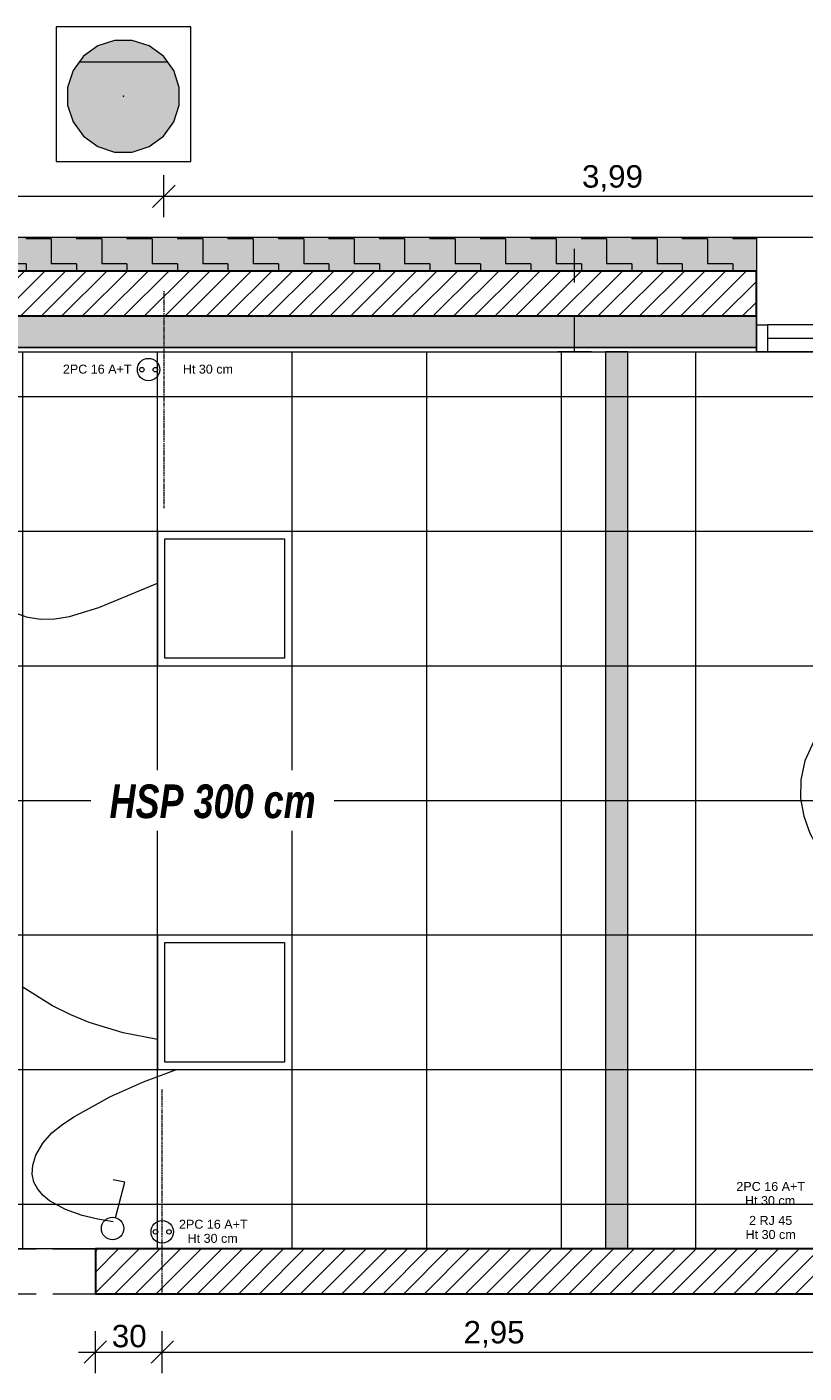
# Model space of a CAD drawing. Header units: millimetres. Extents: x -13173725 to -13152851, y -33258 to -24170.
# Tile 2 of 4: x -13167624 to -13164160, y -32258 to -26256. Entities that reach past the tile are written whole.
import ezdxf

# ---------------------------------------------------------------- set-up
doc = ezdxf.new("R2010")
doc.units = ezdxf.units.MM
doc.header["$MEASUREMENT"] = 0
for name, pattern in [('ACAD_ISO02W100', [375, 300, -75]), ('ACAD_ISO07W100', [300, 0, -300]), ('Axe', [10.936111, 5.291667, -2.116667, 1.411111, -2.116667]), ('Wipeout_Contour', [1000, 0, -1000])]:
    doc.linetypes.add(name, pattern=pattern)
for name, color, linetype in [('0._RDC (83)_1_0', 7, 'Continuous'), ('0._RDC (83)_1_AAG PRO électricité courants faibles', 7, 'Continuous'), ('0._RDC (83)_1_AAG PRO électricité courants forts', 7, 'Continuous'), ('0._RDC (83)_1_BQN 2 COTATIONS PC', 7, 'Continuous')]:
    doc.layers.add(name, color=color, linetype=linetype)
doc.styles.add('STYLE_GENERE_1', font='arial.ttf')
doc.styles.add('STYLE_GENERE_2', font='txt')
doc.styles.add('STYLE_GENERE_3', font='txt', dxfattribs={"width": 0.8})
pattern_1 = [(45, (-12771109.29, 503849.215), (-45.961939, 45.961939), [])]

msp = doc.modelspace()

# ---------------------------------------------------------------- hatches: boundary and pattern name
at = {"layer": '0._RDC (83)_1_0', "linetype": 'Continuous', "lineweight": 0, "true_color": 0xff1550}
msp.add_hatch(color=240, dxfattribs=at).paths.add_polyline_path([(-13167153.8, -26316.1), (-13167232.7, -26316.1), (-13167307.7, -26340.5), (-13167371.5, -26386.9), (-13167417.9, -26450.7), (-13167442.2, -26525.7), (-13167442.2, -26604.5), (-13167417.9, -26679.5), (-13167371.5, -26743.3), (-13167307.7, -26789.7), (-13167232.7, -26814.1), (-13167153.8, -26814.1), (-13167078.8, -26789.7), (-13167015, -26743.3), (-13166968.7, -26679.5), (-13166944.3, -26604.5), (-13166944.3, -26525.7), (-13166968.7, -26450.7), (-13167015, -26386.9), (-13167078.8, -26340.5)])
at = {"layer": '0._RDC (83)_1_0', "linetype": 'Continuous', "lineweight": 20, "true_color": 0x4ef545}
h = msp.add_hatch(dxfattribs=at)
h.set_pattern_fill('MOTIF_0001', color=93, style=0, pattern_type=2)
h.set_pattern_definition([(360, (-13252302.6, 80837.16), (749.9998, 749.9998), [750, -750]), (90, (-13252302.6, 80837.16), (-749.9998, 749.9998), [750, -750])])
h.paths.add_polyline_path([(-13167153.8, -26316.1), (-13167232.7, -26316.1), (-13167307.7, -26340.5), (-13167371.5, -26386.9), (-13167417.9, -26450.7), (-13167442.2, -26525.7), (-13167442.2, -26604.5), (-13167417.9, -26679.5), (-13167371.5, -26743.3), (-13167307.7, -26789.7), (-13167232.7, -26814.1), (-13167153.8, -26814.1), (-13167078.8, -26789.7), (-13167015, -26743.3), (-13166968.7, -26679.5), (-13166944.3, -26604.5), (-13166944.3, -26525.7), (-13166968.7, -26450.7), (-13167015, -26386.9), (-13167078.8, -26340.5)])
at = {"layer": '0._RDC (83)_1_0', "linetype": 'Continuous', "lineweight": 0}
msp.add_hatch(color=44, dxfattribs=at).paths.add_polyline_path([(-13164372.6, -27194.9), (-13170057.2, -27194.9), (-13170057.2, -27344.9), (-13164372.6, -27344.9)])
at = {"layer": '0._RDC (83)_1_0', "linetype": 'Continuous', "lineweight": 0, "true_color": 0x2b60ff}
h = msp.add_hatch(dxfattribs=at)
h.set_pattern_fill('MOTIF_0001', color=150, style=0, pattern_type=2)
h.set_pattern_definition([(180, (-13254027.62, 79112.16), (112.49997, 112.49997), [112.49997, -112.49997]), (270, (-13254027.62, 79112.16), (-112.49997, 112.49997), [112.49997, -112.49997])])
h.paths.add_polyline_path([(-13164372.6, -27194.9), (-13170057.2, -27194.9), (-13170057.2, -27344.9), (-13164372.6, -27344.9)])
at = {"layer": '0._RDC (83)_1_0', "linetype": 'Continuous', "lineweight": 5}
h = msp.add_hatch(dxfattribs=at)
h.set_pattern_fill('Dallage_0001', color=1, style=0, pattern_type=2)
h.set_pattern_definition(pattern_1)
h.paths.add_polyline_path([(-13164372.6, -27344.9), (-13170057.2, -27344.9), (-13170057.2, -27544.9), (-13164372.6, -27544.9)])
at = {"layer": '0._RDC (83)_1_0', "linetype": 'Continuous', "lineweight": 18, "true_color": 0xcccccc}
for points in [[(-13164372.6, -27544.9), (-13170057.2, -27544.9), (-13170057.2, -27684.9), (-13164372.6, -27684.9)], [(-13164944.8, -31704.9), (-13164944.8, -27704.9), (-13165044.8, -27704.9), (-13165044.8, -31704.9)]]:
    msp.add_hatch(color=254, dxfattribs=at).paths.add_polyline_path(points)
h = msp.add_hatch(dxfattribs=at)
h.set_pattern_fill('Grille_60x60_0001', color=254, style=0, pattern_type=2)
h.set_pattern_definition([(0, (-13165841.93, -29704.9), (0, 600), []), (90, (-13165841.93, -29704.9), (-600, 0), [])])
h.paths.add_polyline_path([(-13172817.2, -27704.9), (-13172817.2, -31704.9), (-13162824.8, -31704.9), (-13162824.8, -29704.9), (-13161024.8, -29704.9), (-13161024.8, -27704.9), (-13162824.8, -27704.9)])
at = {"layer": '0._RDC (83)_1_0', "linetype": 'Continuous', "lineweight": 5}
h = msp.add_hatch(dxfattribs=at)
h.set_pattern_fill('Dallage_0001', color=1, style=0, pattern_type=2)
h.set_pattern_definition(pattern_1)
h.paths.add_polyline_path([(-13162824.8, -31704.9), (-13167318.2, -31704.9), (-13167318.2, -31904.9), (-13162824.8, -31904.9)])

# ---------------------------------------------------------------- linework, layer by layer
at = {"layer": '0._RDC (83)_1_0', "color": 250, "linetype": 'Continuous', "lineweight": 0, "true_color": 0x191919}
for p, q in [((-13166893.3, -26256.1), (-13167493.3, -26256.1)), ((-13167493.3, -26256.1), (-13167493.3, -26856.1)), ((-13166893.3, -26856.1), (-13166893.3, -26256.1)), ((-13167307.7, -26340.5), (-13167371.5, -26386.9)), ((-13167232.7, -26316.1), (-13167307.7, -26340.5)), ((-13167153.8, -26316.1), (-13167232.7, -26316.1)), ((-13167078.8, -26340.5), (-13167153.8, -26316.1)), ((-13167015, -26386.9), (-13167078.8, -26340.5)), ((-13167371.5, -26386.9), (-13167417.9, -26450.7)), ((-13166968.7, -26450.7), (-13167015, -26386.9)), ((-13167417.9, -26450.7), (-13167442.2, -26525.7)), ((-13166944.3, -26525.7), (-13166968.7, -26450.7)), ((-13167442.2, -26525.7), (-13167442.2, -26604.5)), ((-13166944.3, -26604.5), (-13166944.3, -26525.7)), ((-13167193.2, -26564.9), (-13167193.4, -26565)), ((-13167193.4, -26565), (-13167193.4, -26564.9)), ((-13167193.4, -26564.9), (-13167193.4, -26565.2)), ((-13167193.4, -26565), (-13167193.1, -26565)), ((-13167193.4, -26565.2), (-13167193.4, -26565)), ((-13167193.4, -26565), (-13167193.4, -26565.2)), ((-13167193.4, -26565.2), (-13167193.4, -26565)), ((-13167193.4, -26565), (-13167193.2, -26565)), ((-13167193.2, -26565), (-13167193.4, -26565)), ((-13167193.4, -26565), (-13167193.2, -26565)), ((-13167193.2, -26565), (-13167193.4, -26565)), ((-13167193.4, -26565), (-13167193.4, -26565)), ((-13167193.4, -26565), (-13167193.4, -26565.2)), ((-13167193.2, -26565), (-13167193.4, -26565)), ((-13167193.4, -26565), (-13167193.2, -26565)), ((-13167193.1, -26565.2), (-13167193.4, -26565.2)), ((-13167193.4, -26565.2), (-13167193.2, -26565.2)), ((-13167193.4, -26565.2), (-13167193.2, -26565.2)), ((-13167193.3, -26565.1), (-13167193.3, -26565)), ((-13167193.2, -26565), (-13167193.3, -26565)), ((-13167193.3, -26565), (-13167193.3, -26565)), ((-13167193.3, -26565), (-13167193.3, -26565.2)), ((-13167193.2, -26565), (-13167193.3, -26565)), ((-13167193.3, -26565), (-13167193.2, -26565)), ((-13167193.3, -26565.1), (-13167193.3, -26565)), ((-13167193.3, -26565), (-13167193.3, -26565.1)), ((-13167193.2, -26565.1), (-13167193.3, -26565.1)), ((-13167193.3, -26565.1), (-13167193.3, -26565.1)), ((-13167193.3, -26565.1), (-13167193.2, -26565.1)), ((-13167193.2, -26565.1), (-13167193.3, -26565.1)), ((-13167193.3, -26565.1), (-13167193.3, -26565.1)), ((-13167193.3, -26565.1), (-13167193.3, -26565.1)), ((-13167193.3, -26565.1), (-13167193.3, -26565.1)), ((-13167193.3, -26565.2), (-13167193.2, -26565.2)), ((-13167193.2, -26565), (-13167193.2, -26564.9)), ((-13167193.2, -26565), (-13167193.2, -26565.2)), ((-13167193.2, -26565.2), (-13167193.2, -26565)), ((-13167193.2, -26565.2), (-13167193.2, -26565)), ((-13167193.2, -26565), (-13167193.2, -26565)), ((-13167193.2, -26565.2), (-13167193.2, -26565)), ((-13167193.2, -26565), (-13167193.2, -26565)), ((-13167193.2, -26565.2), (-13167193.2, -26565)), ((-13167193.2, -26565), (-13167193.2, -26565.1)), ((-13167193.2, -26565.1), (-13167193.2, -26565.1)), ((-13167193.1, -26565), (-13167193.1, -26565.2)), ((-13167442.2, -26604.5), (-13167417.9, -26679.5)), ((-13166968.7, -26679.5), (-13166944.3, -26604.5)), ((-13167417.9, -26679.5), (-13167371.5, -26743.3)), ((-13167015, -26743.3), (-13166968.7, -26679.5)), ((-13167371.5, -26743.3), (-13167307.7, -26789.7)), ((-13167078.8, -26789.7), (-13167015, -26743.3)), ((-13167307.7, -26789.7), (-13167232.7, -26814.1)), ((-13167232.7, -26814.1), (-13167153.8, -26814.1)), ((-13167153.8, -26814.1), (-13167078.8, -26789.7)), ((-13167493.3, -26856.1), (-13166893.3, -26856.1)), ((-13164372.6, -27194.9), (-13170057.2, -27194.9)), ((-13165182.7, -27394.9), (-13165182.7, -27244.9)), ((-13164372.6, -27194.9), (-13164372.6, -27194.8)), ((-13164372.6, -27194.9), (-13164372.6, -27344.9)), ((-13163572.6, -27194.9), (-13164372.6, -27194.9)), ((-13170057.2, -27344.9), (-13164372.6, -27344.9)), ((-13164372.6, -27344.9), (-13170057.2, -27344.9)), ((-13164372.6, -27344.9), (-13164372.6, -27544.9)), ((-13170057.2, -27544.9), (-13164372.6, -27544.9)), ((-13164372.6, -27544.9), (-13170057.2, -27544.9)), ((-13165257.7, -27544.9), (-13165107.7, -27544.9)), ((-13165182.7, -27544.9), (-13165182.7, -27544.8)), ((-13165182.7, -27544.8), (-13165182.7, -27544.8)), ((-13165182.7, -27704.9), (-13165182.7, -27544.9)), ((-13164372.6, -27544.9), (-13164372.6, -27584.9)), ((-13164372.6, -27584.9), (-13164322.6, -27584.9)), ((-13164372.6, -27704.9), (-13164372.6, -27584.9)), ((-13164372.6, -27584.9), (-13164372.6, -27684.9)), ((-13164322.6, -27584.9), (-13164322.6, -27704.9)), ((-13163622.6, -27584.9), (-13164322.6, -27584.9)), ((-13163622.6, -27644.9), (-13164322.6, -27644.9)), ((-13164372.6, -27684.9), (-13170057.2, -27684.9)), ((-13170057.2, -27684.9), (-13164372.6, -27684.9)), ((-13170057.2, -27704.9), (-13164372.6, -27704.9)), ((-13165107.7, -27704.9), (-13165257.7, -27704.9)), ((-13165122.7, -27704.9), (-13165242.7, -27704.9)), ((-13165182.7, -27704.9), (-13165182.7, -27704.8)), ((-13165182.7, -27704.8), (-13165182.7, -27704.8)), ((-13165182.7, -27704.9), (-13165182.7, -27704.8)), ((-13164372.6, -27684.9), (-13164372.6, -27704.9)), ((-13164322.6, -27704.9), (-13164372.6, -27704.9)), ((-13164372.6, -27704.9), (-13163572.6, -27704.9)), ((-13163622.6, -27704.9), (-13164322.6, -27704.9)), ((-13167042, -28504.9), (-13167042, -29104.8)), ((-13167042, -28504.9), (-13166442, -28504.9)), ((-13166442, -29104.8), (-13166442, -28504.9)), ((-13167008.5, -28538.3), (-13166475.5, -28538.3)), ((-13167008.5, -29071.3), (-13167008.5, -28538.3)), ((-13166475.5, -28538.3), (-13166475.5, -29071.3)), ((-13167042, -29104.8), (-13166442, -29104.8)), ((-13166475.5, -29071.3), (-13167008.5, -29071.3)), ((-13167042, -30304.9), (-13167042, -30904.8)), ((-13167042, -30304.9), (-13166442, -30304.9)), ((-13166442, -30904.8), (-13166442, -30304.9)), ((-13167008.5, -30338.3), (-13166475.5, -30338.3)), ((-13167008.5, -30871.3), (-13167008.5, -30338.3)), ((-13166475.5, -30338.3), (-13166475.5, -30871.3)), ((-13167042, -30904.8), (-13166442, -30904.8)), ((-13166475.5, -30871.3), (-13167008.5, -30871.3)), ((-13167318.2, -31704.9), (-13167318.2, -31704.8)), ((-13167318.2, -31704.9), (-13167318.2, -31704.8)), ((-13162824.8, -31704.9), (-13167318.2, -31704.9)), ((-13167318.2, -31704.9), (-13167318.2, -31904.9)), ((-13165242.7, -31704.9), (-13165122.7, -31704.9)), ((-13165029.8, -31704.9), (-13165029.8, -31704.8)), ((-13167318.2, -31904.9), (-13162824.8, -31904.9)), ((-13167117.4, -31904.9), (-13167117.4, -31904.8)), ((-13166500.2, -31904.9), (-13166525.2, -31904.9)), ((-13166375.2, -31904.9), (-13166500.2, -31904.9)), ((-13166437.7, -31904.9), (-13166437.7, -31904.8)), ((-13166350.2, -31904.9), (-13166375.2, -31904.9))]:
    msp.add_line(p, q, dxfattribs=at)
at = {"layer": '0._RDC (83)_1_0', "color": 250, "linetype": 'ACAD_ISO07W100', "lineweight": 0, "true_color": 0x191919}
for p, q in [((-13163572.6, -27584.9), (-13164372.6, -27584.9)), ((-13164372.6, -27584.9), (-13164372.6, -27684.9)), ((-13164372.6, -27684.9), (-13164372.6, -27704.9)), ((-13164372.6, -27704.9), (-13163572.6, -27704.9))]:
    msp.add_line(p, q, dxfattribs=at)
at = {"layer": '0._RDC (83)_1_0', "color": 7, "linetype": 'Continuous', "lineweight": 5}
for p, q in [((-13167186.8, -31406.8), (-13167239.5, -31397.3)), ((-13167228.9, -31565.3), (-13167186.8, -31406.8))]:
    msp.add_line(p, q, dxfattribs=at)
at = {"layer": '0._RDC (83)_1_0', "color": 250, "linetype": 'ACAD_ISO02W100', "lineweight": 0, "true_color": 0x191919}
for p, q in [((-13172383.1, -31704.9), (-13167318.2, -31704.9)), ((-13172383.1, -31904.9), (-13167318.2, -31904.9))]:
    msp.add_line(p, q, dxfattribs=at)
at = {"layer": '0._RDC (83)_1_0', "color": 7, "linetype": 'Continuous', "lineweight": 30, "flags": 128}
for points in [[(-13164372.6, -27344.9), (-13170057.2, -27344.9), (-13170057.2, -27544.9), (-13164372.6, -27544.9)], [(-13162824.8, -31704.9), (-13167318.2, -31704.9), (-13167318.2, -31904.9), (-13162824.8, -31904.9)]]:
    msp.add_lwpolyline(points, close=True, dxfattribs=at)
at = {"layer": '0._RDC (83)_1_0', "color": 250, "linetype": 'Continuous', "lineweight": 0, "true_color": 0x191919, "flags": 128}
for points in [[(-13164372.6, -27544.9), (-13170057.2, -27544.9), (-13170057.2, -27684.9), (-13164372.6, -27684.9)], [(-13172817.2, -27704.9), (-13162824.8, -27704.9), (-13161024.8, -27704.9), (-13161024.8, -29704.9), (-13162824.8, -29704.9), (-13162824.8, -31704.9), (-13172817.2, -31704.9)], [(-13164944.8, -31704.9), (-13164944.8, -27704.9), (-13165044.8, -27704.9), (-13165044.8, -31704.9)]]:
    msp.add_lwpolyline(points, close=True, dxfattribs=at)
at = {"layer": '0._RDC (83)_1_0', "color": 7, "linetype": 'Continuous', "lineweight": 5}
msp.add_circle((-13167241.7, -31613.6), 50, dxfattribs=at)
at = {"layer": '0._RDC (83)_1_0', "color": 250, "linetype": 'Continuous', "lineweight": 0, "true_color": 0x191919}
for p in [(-13167193.3, -26565), (-13164372.6, -27194.8)]:
    msp.add_point(p, dxfattribs=at)
at = {"layer": '0._RDC (83)_1_AAG PRO électricité courants faibles', "color": 7, "linetype": 'Continuous', "lineweight": 5}
for centre, radius in [((-13167081.3, -27784.1), 50), ((-13167111.3, -27784.1), 10), ((-13167051.3, -27784.1), 10), ((-13167020.4, -31628.3), 50), ((-13167050.4, -31628.3), 10), ((-13166990.4, -31628.3), 10)]:
    msp.add_circle(centre, radius, dxfattribs=at)
at = {"layer": '0._RDC (83)_1_AAG PRO électricité courants forts', "color": 1, "linetype": 'Axe', "lineweight": 5}
for p, q in [((-13167013.2, -27433.8), (-13167013.2, -28402.3)), ((-13167020.4, -31903.9), (-13167020.4, -30993.6))]:
    msp.add_line(p, q, dxfattribs=at)
at = {"layer": '0._RDC (83)_1_AAG PRO électricité courants forts', "color": 1, "linetype": 'Continuous', "lineweight": 5, "flags": 128}
for points in [[(-13168839.7, -28767.7), (-13168761.1, -28688.7), (-13168672.8, -28614.3), (-13168560.8, -28538.3), (-13168497.9, -28504.8), (-13168431.6, -28477), (-13168362.7, -28456.9), (-13168292, -28446.6), (-13168220.4, -28448), (-13168148.6, -28463.3), (-13168077.6, -28494.5), (-13168008.1, -28543.5), (-13167927.9, -28626.3), (-13167855.2, -28715.8), (-13167778.9, -28799.3), (-13167735.8, -28834.9), (-13167687.5, -28864.1), (-13167626.2, -28886.9), (-13167563.2, -28896.6), (-13167499.1, -28895.2), (-13167434.2, -28884.6), (-13167303.5, -28844.1), (-13167174.2, -28791.3), (-13167042, -28736.2)], [(-13163660.8, -29104.8), (-13163711.9, -29121.8), (-13163835.1, -29178), (-13163909.5, -29223.4), (-13163985.1, -29281.6), (-13164056, -29353.6), (-13164116.7, -29440.4), (-13164156, -29528), (-13164174.9, -29613.2), (-13164175.8, -29695.7), (-13164161.2, -29774.8), (-13164133.5, -29850.3), (-13164095.3, -29921.6), (-13164049.1, -29988.3), (-13163997.2, -30049.9), (-13163886.4, -30155.9), (-13163782.9, -30236.2), (-13163676.3, -30304.9)], [(-13167042, -30771.4), (-13167195.1, -30740.7), (-13167345.9, -30694.4), (-13167428, -30661.2), (-13167510.1, -30620.3), (-13167644.8, -30536.2)], [(-13167239, -31583.2), (-13167308.1, -31572.1), (-13167376.7, -31555.4), (-13167452.1, -31528.7), (-13167522.3, -31490.3), (-13167551.8, -31466.1), (-13167575.6, -31438.3), (-13167592.1, -31406.6), (-13167600, -31370.8), (-13167597.6, -31330.6), (-13167583.6, -31285.9), (-13167552.8, -31232.9), (-13167511.8, -31187.6), (-13167463.7, -31148.3), (-13167411.3, -31113.6), (-13167250.5, -31025.7), (-13167104.5, -30960), (-13166957.4, -30904.8)]]:
    msp.add_lwpolyline(points, dxfattribs=at)
at = {"layer": '0._RDC (83)_1_BQN 2 COTATIONS PC', "color": 250, "linetype": 'Continuous', "lineweight": 0, "true_color": 0x191919}
for p, q in [((-13167013.2, -27104.9), (-13167013.2, -26917.4)), ((-13167013.2, -27104.9), (-13167013.2, -26917.4)), ((-13167063.2, -27061.2), (-13166963.2, -26961.1)), ((-13166963.2, -26961.1), (-13167063.2, -27061.2)), ((-13169267, -27011.1), (-13167013.2, -27011.1)), ((-13167088.2, -27011.1), (-13167013.2, -27011.1)), ((-13167013.2, -27011.1), (-13166938.2, -27011.1)), ((-13167013.2, -27011.1), (-13163026.5, -27011.1)), ((-13167318.2, -32258.2), (-13167318.2, -32070.7)), ((-13167020.4, -32258.2), (-13167020.4, -32070.7)), ((-13167020.4, -32258.2), (-13167020.4, -32070.7)), ((-13167393.2, -32164.5), (-13167318.2, -32164.5)), ((-13167268.2, -32114.5), (-13167368.2, -32214.5)), ((-13167318.2, -32164.5), (-13167020.4, -32164.5)), ((-13167095.4, -32164.5), (-13167020.4, -32164.5)), ((-13167070.4, -32214.5), (-13166970.4, -32114.5)), ((-13166970.4, -32114.5), (-13167070.4, -32214.5)), ((-13167020.4, -32164.5), (-13166945.4, -32164.5)), ((-13167020.4, -32164.5), (-13164074.8, -32164.5))]:
    msp.add_line(p, q, dxfattribs=at)

# ---------------------------------------------------------------- texts
at = {"layer": '0._RDC (83)_1_AAG PRO électricité courants faibles', "color": 7, "linetype": 'Continuous', "lineweight": 5, "char_height": 40, "attachment_point": 2, "style": 'STYLE_GENERE_1'}
for s, insert in [('\\A1;{\\pqc;\\fArial|b0|i0|c0|p0;\\W1.000000;2\\fArial|b0|i0|c0|p0;\\W1.000000;PC 16 A+T}', (-13167310.3, -27761.8)), ('\\A1;{\\pqc;\\fArial|b0|i0|c0|p0;\\W1.000000;Ht \\fArial|b0|i0|c0|p0;\\W1.000000;3\\fArial|b0|i0|c0|p0;\\W1.000000;0 cm}', (-13166816.9, -27761.8)), ('\\A1;{\\pqc;\\fArial|b0|i0|c0|p0;\\W1.000000;2\\fArial|b0|i0|c0|p0;\\W1.000000;PC 16 A+T}', (-13164308.7, -31406.1)), ('\\A1;{\\pqc;\\fArial|b0|i0|c0|p0;\\W1.000000;Ht \\fArial|b0|i0|c0|p0;\\W1.000000;3\\fArial|b0|i0|c0|p0;\\W1.000000;0 cm}', (-13164311.5, -31469)), ('\\A1;{\\pqc;\\fArial|b0|i0|c0|p0;\\W1.000000;2 RJ 45}', (-13164308.7, -31557.5)), ('\\A1;{\\pqc;\\fArial|b0|i0|c0|p0;\\W1.000000;2\\fArial|b0|i0|c0|p0;\\W1.000000;PC 16 A+T}', (-13166792.9, -31574.6)), ('\\A1;{\\pqc;\\fArial|b0|i0|c0|p0;\\W1.000000;Ht \\fArial|b0|i0|c0|p0;\\W1.000000;3\\fArial|b0|i0|c0|p0;\\W1.000000;0 cm}', (-13164308.7, -31620.4)), ('\\A1;{\\pqc;\\fArial|b0|i0|c0|p0;\\W1.000000;Ht \\fArial|b0|i0|c0|p0;\\W1.000000;3\\fArial|b0|i0|c0|p0;\\W1.000000;0 cm}', (-13166795.7, -31637.5))]:
    msp.add_mtext(s, dxfattribs=dict(at, insert=insert))
at = {"layer": '0._RDC (83)_1_BQN 2 COTATIONS PC', "color": 250, "linetype": 'Continuous', "lineweight": 0, "true_color": 0x191919, "char_height": 100, "attachment_point": 7, "style": 'STYLE_GENERE_2'}
for s, insert, width in [('\\A1;{\\pql;\\fArial Unicode MS|b0|i0|c0|p0;\\W1.000000;3,99}', (-13165149.6, -26991.1), 259.536), ('\\A1;{\\pql;\\fArial Unicode MS|b0|i0|c0|p0;\\W1.000000;30}', (-13167245.2, -32144.5), 151.793), ('\\A1;{\\pql;\\fArial Unicode MS|b0|i0|c0|p0;\\W1.000000;2,95}', (-13165677.4, -32144.5), 259.536)]:
    msp.add_mtext(s, dxfattribs=dict(at, insert=insert, width=width))

# ---------------------------------------------------------------- next in the draw order: wipeouts: each hides what was drawn before it
at = {"color": 254, "linetype": 'Wipeout_Contour', "lineweight": 0, "ltscale": 52667317.96144012}
msp.add_wipeout([(-13167337.8, -29839.4), (-13166254.2, -29839.4), (-13166254.2, -29570.3), (-13167337.8, -29570.3)], dxfattribs=at).dxf.layer = '0._RDC (83)_1_0'

# ---------------------------------------------------------------- next in the draw order: texts
at = {"layer": '0._RDC (83)_1_0', "color": 250, "linetype": 'Continuous', "lineweight": 0, "true_color": 0x191919, "insert": (-13166796, -29785.9), "char_height": 150, "attachment_point": 8, "style": 'STYLE_GENERE_3'}
msp.add_mtext('\\A1;{\\pqc;\\fCentury Gothic|b1|i1|c0|p0;\\W0.800000;HSP \\fCentury Gothic|b1|i1|c0|p0;\\W0.800000;300\\fCentury Gothic|b1|i1|c0|p0;\\W0.800000; cm}', dxfattribs=at)

doc.saveas('drawing.dxf')
